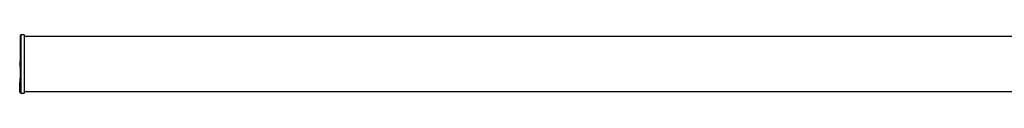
# Model space of a CAD drawing. Header units: millimetres. Extents: x -1475 to 1000, y 387 to 465.
# Tile 1 of 4: x -1475 to -237, y 389 to 462. Entities that reach past the tile are written whole.
import ezdxf

# ---------------------------------------------------------------- set-up
doc = ezdxf.new("R2010")
doc.units = ezdxf.units.MM

msp = doc.modelspace()

# ---------------------------------------------------------------- linework, layer by layer
at = {"color": 7, "linetype": 'Continuous', "lineweight": 25}
for p, q in [((-1474, 389.9), (-1474, 461.9)), ((-1469, 462.4), (-1473.5, 462.4)), ((-1469, 462.4), (-1469, 389.4)), ((833, 460.7), (-1469, 460.7)), ((-1474, 429.2), (-1474.4, 429.2)), ((-1474.4, 422.8), (-1474, 422.8)), ((-1474, 429.1), (-1474.3, 429.1)), ((-1474.3, 429), (-1474.3, 429.1)), ((-1474.3, 428.9), (-1474.3, 429)), ((-1474, 429), (-1474.3, 429)), ((-1474, 429), (-1474.3, 429)), ((-1474.3, 429), (-1474.3, 429)), ((-1474, 428.9), (-1474.3, 428.9)), ((-1474.3, 423), (-1474.3, 428.9)), ((-1474, 423), (-1474.3, 423)), ((-1474.3, 422.9), (-1474.3, 423)), ((-1474, 422.9), (-1474.3, 422.9)), ((-1474.7, 407.2), (-1474.8, 407.2)), ((-1474.7, 406), (-1474.8, 406)), ((-1474.8, 404), (-1474.7, 404)), ((-1474.7, 407.8), (-1474.7, 405)), ((-1474.7, 407.8), (-1474, 407.8)), ((-1474.7, 405), (-1474, 405)), ((-1474.7, 405), (-1474.7, 404.9)), ((-1474.7, 404.9), (-1474, 404.9)), ((-1474.7, 404.9), (-1474.7, 404)), ((-1474.7, 404), (-1474, 404)), ((-1474.7, 404), (-1474.7, 403)), ((-1474.7, 403), (-1474, 403)), ((-1474.7, 402.7), (-1474.7, 402.8)), ((-1474, 402.7), (-1474.7, 402.7)), ((-1474.7, 402.4), (-1474.7, 402.7)), ((-1474.7, 402), (-1474.7, 402.4)), ((-1474.7, 402), (-1474, 402)), ((-1474.7, 401), (-1474.7, 402)), ((-1474.7, 400.8), (-1474.7, 401)), ((-1474.7, 398.9), (-1474.7, 400.8)), ((-1474.7, 398.7), (-1474.7, 398.9)), ((-1474.7, 397), (-1474.7, 398.7)), ((-1474.7, 396.9), (-1474.7, 397)), ((-1474.7, 395.4), (-1474.7, 396.9)), ((-1474.5, 402.9), (-1474, 402.9)), ((-1474.5, 401.1), (-1474.5, 400.8)), ((-1474.5, 401.1), (-1474, 401.1)), ((-1474.5, 400.8), (-1474, 400.8)), ((-1474.5, 400.8), (-1474.5, 400.7)), ((-1474.5, 400.7), (-1474, 400.7)), ((-1474.5, 400.6), (-1474, 400.6)), ((-1474.5, 399.1), (-1474.5, 398.8)), ((-1474.5, 399.1), (-1474, 399.1)), ((-1474.5, 398.8), (-1474, 398.8)), ((-1474.5, 398.8), (-1474.5, 398.5)), ((-1474.5, 398.5), (-1474, 398.5)), ((-1474.5, 398.5), (-1474, 398.5)), ((-1474.5, 397.1), (-1474.5, 396.8)), ((-1474.5, 397.1), (-1474, 397.1)), ((-1474.5, 396.8), (-1474, 396.8)), ((-1474.5, 396.8), (-1474.5, 396.7)), ((-1474.5, 396.7), (-1474, 396.7)), ((-1474.5, 396.7), (-1474, 396.7)), ((-1474.7, 395.2), (-1474.7, 395.4)), ((-1474.7, 393.9), (-1474.7, 395.2)), ((-1474.7, 393.8), (-1474.7, 393.9)), ((-1474.7, 392.7), (-1474.7, 393.8)), ((-1474.7, 392.6), (-1474.7, 392.7)), ((-1474.7, 391.8), (-1474.7, 392.6)), ((-1474.7, 391.7), (-1474.7, 391.8)), ((-1474.7, 391.1), (-1474.7, 391.7)), ((-1474.7, 391), (-1474.7, 391.1)), ((-1474.7, 390.7), (-1474.7, 391)), ((-1474.7, 390.7), (-1474.7, 390.7)), ((-1474.7, 390.5), (-1474.7, 390.7)), ((-1474.5, 395.5), (-1474.5, 395.2)), ((-1474.5, 395.5), (-1474, 395.5)), ((-1474.5, 395.2), (-1474, 395.2)), ((-1474.5, 395.2), (-1474.5, 395)), ((-1474.5, 395), (-1474, 395)), ((-1474.5, 395), (-1474, 395)), ((-1474.5, 394), (-1474.5, 393.7)), ((-1474.5, 394), (-1474, 394)), ((-1474.5, 393.7), (-1474, 393.7)), ((-1474.5, 393.7), (-1474.5, 393.6)), ((-1474.5, 393.6), (-1474, 393.6)), ((-1474.5, 393.6), (-1474, 393.6)), ((-1474.5, 392.8), (-1474.5, 392.5)), ((-1474.5, 392.8), (-1474, 392.8)), ((-1474.5, 392.5), (-1474, 392.5)), ((-1474.5, 392.5), (-1474.5, 392.4)), ((-1474.5, 392.4), (-1474, 392.4)), ((-1474.5, 392.4), (-1474, 392.4)), ((-1474.5, 391.8), (-1474.5, 391.6)), ((-1474.5, 391.8), (-1474, 391.8)), ((-1474.5, 391.6), (-1474, 391.6)), ((-1474.5, 391.6), (-1474.5, 391.5)), ((-1474.5, 391.5), (-1474, 391.5)), ((-1474.5, 391.5), (-1474, 391.5)), ((-1474.5, 391.1), (-1474.5, 390.9)), ((-1474.5, 391.1), (-1474, 391.1)), ((-1474.5, 390.9), (-1474, 390.9)), ((-1474.5, 390.9), (-1474.5, 390.8)), ((-1474.5, 390.8), (-1474, 390.8)), ((-1474.5, 390.8), (-1474, 390.8)), ((-1474.5, 390.7), (-1474.5, 390.5)), ((-1474.5, 390.7), (-1474, 390.7)), ((-1474.5, 390.5), (-1474, 390.5)), ((-1474.5, 390.5), (-1474, 390.5)), ((-1474.5, 390.5), (-1474.5, 390.5)), ((-1474.5, 390.5), (-1474, 390.5)), ((-1474.5, 390.3), (-1474, 390.3)), ((-1473.5, 389.4), (-1469, 389.4)), ((-1469, 391.2), (833, 391.2))]:
    msp.add_line(p, q, dxfattribs=at)
at = {"color": 8, "linetype": 'Continuous', "lineweight": 25}
for p, q in [((-1473.5, 462.4), (-1473.5, 389.4)), ((-1474.5, 403), (-1474.5, 402.9)), ((-1474.5, 402.9), (-1474.5, 402.7)), ((-1474.5, 402), (-1474.5, 401.1)), ((-1474.5, 400.7), (-1474.5, 400.6)), ((-1474.5, 400.6), (-1474.5, 399.1)), ((-1474.5, 398.5), (-1474.5, 398.5)), ((-1474.5, 398.5), (-1474.5, 397.1)), ((-1474.5, 396.7), (-1474.5, 396.7)), ((-1474.5, 396.7), (-1474.5, 395.5)), ((-1474.7, 390.5), (-1474.7, 390.5)), ((-1474.5, 395), (-1474.5, 395)), ((-1474.5, 395), (-1474.5, 394)), ((-1474.5, 393.6), (-1474.5, 393.6)), ((-1474.5, 393.6), (-1474.5, 392.8)), ((-1474.5, 392.4), (-1474.5, 392.4)), ((-1474.5, 392.4), (-1474.5, 391.8)), ((-1474.5, 391.5), (-1474.5, 391.5)), ((-1474.5, 391.5), (-1474.5, 391.1)), ((-1474.5, 390.8), (-1474.5, 390.8)), ((-1474.5, 390.8), (-1474.5, 390.7)), ((-1474.5, 390.5), (-1474.5, 390.5)), ((-1474.5, 390.5), (-1474.5, 390.3))]:
    msp.add_line(p, q, dxfattribs=at)
at = {"color": 7, "linetype": 'Continuous', "lineweight": 25, "flags": 128}
for points in [[(-1474.5, 399.1), (-1474.6, 399), (-1474.6, 399), (-1474.7, 399), (-1474.7, 399), (-1474.7, 399), (-1474.7, 399), (-1474.7, 398.9), (-1474.7, 398.9)], [(-1474.7, 397), (-1474.7, 397), (-1474.7, 397), (-1474.7, 397.1), (-1474.7, 397.1), (-1474.7, 397.1), (-1474.6, 397.1), (-1474.6, 397.1), (-1474.5, 397.1)], [(-1474.5, 395.5), (-1474.6, 395.5), (-1474.6, 395.5), (-1474.7, 395.4), (-1474.7, 395.4), (-1474.7, 395.4), (-1474.7, 395.4), (-1474.7, 395.4), (-1474.7, 395.4)], [(-1474.5, 394), (-1474.6, 394), (-1474.6, 394), (-1474.7, 394), (-1474.7, 393.9), (-1474.7, 393.9), (-1474.7, 393.9), (-1474.7, 393.9), (-1474.7, 393.9)], [(-1474.5, 392.8), (-1474.6, 392.8), (-1474.6, 392.8), (-1474.7, 392.8), (-1474.7, 392.8), (-1474.7, 392.8), (-1474.7, 392.8), (-1474.7, 392.7), (-1474.7, 392.7)]]:
    msp.add_lwpolyline(points, dxfattribs=at)
at = {"color": 7, "linetype": 'Continuous', "lineweight": 25}
for centre, radius, start, end in [((-1473.5, 461.9), 0.5, 90, 180), ((-1474.5, 402.8), 0.2, 101.8526, 180), ((-1474.6, 402.8), 0.179, 81.9505, 168.5782), ((-1474.6, 400.9), 0.179, 81.9505, 168.5782), ((-1474.6, 401), 0.179, 191.4218, 278.0495), ((-1474.5, 400.8), 0.2, 180, 270), ((-1474.6, 400.9), 0.179, 191.4218, 278.0495), ((-1474.6, 399), 0.181, 188.5517, 276.5409), ((-1474.5, 398.7), 0.2, 180, 270), ((-1474.6, 398.7), 0.181, 188.5517, 276.5409), ((-1474.6, 397), 0.185, 186.2435, 275.1111), ((-1474.5, 396.9), 0.2, 180, 270), ((-1474.6, 396.9), 0.185, 186.2435, 275.1111), ((-1474.6, 395.4), 0.188, 184.4019, 273.8113), ((-1474.5, 395.2), 0.2, 180, 270), ((-1474.6, 395.2), 0.188, 184.4019, 273.8113), ((-1474.6, 393.9), 0.191, 182.9521, 272.6753), ((-1474.5, 393.8), 0.2, 180, 270), ((-1474.6, 393.8), 0.191, 182.9521, 272.6753), ((-1474.5, 392.7), 0.194, 181.8362, 271.7254), ((-1474.5, 392.6), 0.2, 180, 270), ((-1474.5, 392.6), 0.194, 181.8362, 271.7254), ((-1474.6, 391.6), 0.237, 78.6309, 130.3907), ((-1474.5, 391.8), 0.197, 181.0102, 270.9758), ((-1474.5, 391.7), 0.2, 180, 270), ((-1474.5, 391.7), 0.197, 181.0102, 270.9758), ((-1474.5, 391.1), 0.198, 180.4419, 270.4352), ((-1474.6, 390.8), 0.318, 81.2205, 118.4816), ((-1474.5, 391), 0.2, 180, 270), ((-1474.5, 391), 0.198, 180.4419, 270.4352), ((-1474.5, 390.7), 0.2, 180, 270), ((-1474.5, 390.7), 0.2, 180.1094, 270.109), ((-1474.6, 390.1), 0.589, 85.1662, 104.7959), ((-1474.5, 390.7), 0.2, 180.1094, 270.109), ((-1474.5, 390.5), 0.2, 180, 270), ((-1473.5, 389.9), 0.5, 180, 270)]:
    msp.add_arc(centre, radius, start, end, dxfattribs=at)

doc.saveas('drawing.dxf')
